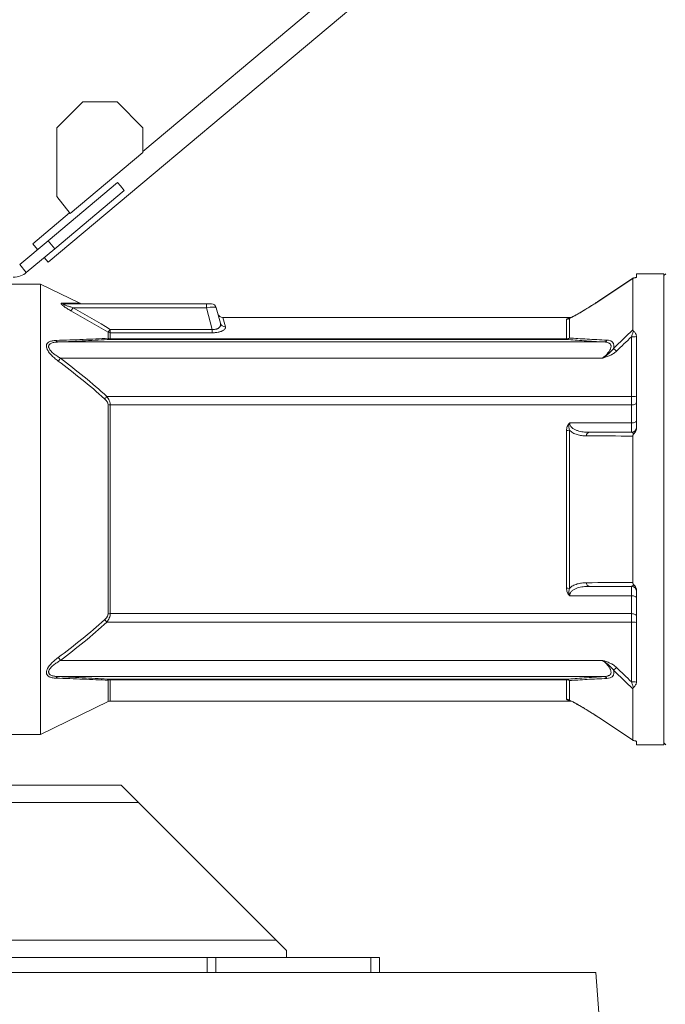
# Model space of a CAD drawing. Header units: millimetres. Extents: x 249 to 1740, y 788 to 2654.
# Tile 8 of 12: x 844 to 1222, y 1552 to 2129. Entities that reach past the tile are written whole.
import ezdxf

# ---------------------------------------------------------------- set-up
doc = ezdxf.new("R2010")
doc.units = ezdxf.units.MM

msp = doc.modelspace()

# ---------------------------------------------------------------- linework, layer by layer
at = {"color": 7, "linetype": 'Continuous', "lineweight": 15}
for p, q in [((1323.68, 2393.12), (916.37, 2051.34)), ((860.97, 1986.47), (1332.73, 2382.33)), ((881.16, 2080.38), (866.07, 2065.29)), ((901.28, 2080.38), (881.16, 2080.38)), ((916.37, 2065.29), (901.28, 2080.38)), ((866.07, 2065.29), (866.07, 2025.05)), ((916.37, 2050.73), (916.37, 2065.29)), ((873.78, 2014.99), (916.37, 2050.73)), ((860.92, 1999.04), (901.58, 2033.16)), ((901.58, 2033.16), (903.26, 2031.15)), ((903.26, 2031.15), (905.46, 2028.53)), ((864.8, 1994.41), (905.46, 2028.53)), ((866.07, 2025.05), (873.78, 2014.99)), ((873.49, 2015.36), (851.92, 1997.26)), ((844.28, 1985.07), (860.92, 1999.04)), ((851.92, 1997.26), (854.76, 1993.87)), ((864.8, 1994.41), (860.92, 1999.04)), ((848.16, 1980.45), (864.8, 1994.41)), ((848.16, 1980.45), (844.28, 1985.07)), ((858.64, 1989.25), (860.97, 1986.47)), ((1221.61, 1979.62), (1205.56, 1979.62)), ((1205.56, 1979.62), (1205.56, 1977.85)), ((1222.61, 1979.62), (1221.61, 1978.62)), ((1221.61, 1979.62), (1221.61, 1841.71)), ((856.51, 1973.6), (828.43, 1973.6)), ((879.5, 1962.4), (856.51, 1973.6)), ((856.51, 1973.6), (856.51, 1709.82)), ((1203.42, 1977.07), (1183.46, 1963.79)), ((1203.41, 1977.06), (1183.46, 1963.79)), ((1203.33, 1946.82), (1203.33, 1976.96)), ((870.43, 1962.07), (953.61, 1962.07)), ((953.61, 1959.84), (953.61, 1962.07)), ((953.61, 1962.07), (956.51, 1962.07)), ((953.61, 1959.84), (875.51, 1959.84)), ((957.01, 1947.13), (953.61, 1959.84)), ((959.42, 1959.84), (961.86, 1950.73)), ((1167.18, 1954.05), (963.28, 1954.05)), ((1164.52, 1941.61), (1164.52, 1953.01)), ((1165.96, 1953.49), (1165.86, 1953.45)), ((1166.2, 1953.52), (1166.2, 1942.07)), ((896.01, 1941.88), (896.01, 1945.41)), ((897.33, 1945.13), (897.33, 1947.13)), ((897.33, 1947.13), (957.01, 1947.13)), ((897.33, 1945.13), (897.33, 1941.61)), ((957.01, 1945.13), (897.33, 1945.13)), ((957.01, 1945.13), (957.01, 1947.13)), ((866.86, 1939.74), (1186.53, 1939.74)), ((897.33, 1941.61), (897.33, 1941.28)), ((897.33, 1941.61), (1164.52, 1941.61)), ((1164.52, 1941.28), (897.33, 1941.28)), ((1164.52, 1941.61), (1164.52, 1941.28)), ((1202.55, 1907.79), (1202.55, 1942.78)), ((1205.56, 1942.8), (1205.56, 1889.52)), ((1185.6, 1930.25), (868.14, 1930.25)), ((895.29, 1907.79), (1202.55, 1907.79)), ((1202.55, 1902.86), (1202.55, 1907.79)), ((896.01, 1780.4), (896.01, 1903.02)), ((897.33, 1902.86), (897.33, 1780.56)), ((1202.55, 1902.86), (897.33, 1902.86)), ((1202.55, 1892.35), (1202.55, 1902.86)), ((1166.36, 1892.35), (1202.55, 1892.35)), ((1202.55, 1886.84), (1202.55, 1892.35)), ((1164.52, 1795.5), (1164.52, 1887.92)), ((1166.2, 1888.13), (1166.2, 1795.28)), ((1203.33, 1798.81), (1203.33, 1884.61)), ((1221.61, 1841.71), (1221.61, 1703.8)), ((1202.55, 1791.07), (1202.55, 1796.57)), ((1202.55, 1791.07), (1166.36, 1791.07)), ((1202.55, 1780.56), (1202.55, 1791.07)), ((1205.56, 1793.9), (1205.56, 1740.62)), ((897.33, 1780.56), (1202.55, 1780.56)), ((1202.55, 1775.63), (1202.55, 1780.56)), ((1202.55, 1775.63), (895.29, 1775.63)), ((1202.55, 1740.64), (1202.55, 1775.63)), ((868.14, 1753.17), (1185.6, 1753.17)), ((1186.53, 1743.68), (866.86, 1743.68)), ((897.33, 1742.14), (1164.52, 1742.14)), ((897.33, 1742.14), (897.33, 1741.81)), ((1164.52, 1741.81), (897.33, 1741.81)), ((1164.52, 1741.81), (1164.52, 1742.14)), ((1164.52, 1730.41), (1164.52, 1741.81)), ((1166.2, 1741.35), (1166.2, 1729.9)), ((1203.33, 1706.46), (1203.33, 1736.6)), ((856.51, 1709.82), (896.01, 1729.07)), ((897.33, 1729.37), (1167.18, 1729.37)), ((1180.88, 1721.31), (1183.45, 1719.63)), ((828.43, 1709.82), (856.51, 1709.82)), ((1205.56, 1705.57), (1205.56, 1703.8)), ((1205.56, 1703.8), (1221.61, 1703.8)), ((1221.61, 1704.8), (1222.61, 1703.8)), ((903.7, 1680.01), (742.06, 1680.01)), ((913.79, 1669.92), (903.7, 1680.01)), ((994.51, 1589.2), (913.79, 1669.92)), ((1000.57, 1583.14), (994.51, 1589.2)), ((1000.57, 1579.11), (1000.57, 1583.14)), ((954.15, 1579.11), (749.36, 1579.11)), ((954.15, 1579.11), (959.2, 1579.11)), ((954.15, 1570.34), (954.15, 1579.11)), ((959.2, 1579.11), (959.2, 1570.34)), ((959.2, 1579.11), (1050.01, 1579.11)), ((1050.01, 1570.34), (1050.01, 1579.11)), ((1050.01, 1579.11), (1055.05, 1579.11)), ((1055.05, 1579.11), (1055.05, 1570.34)), ((1222.14, 1048.78), (1181.63, 1570.34))]:
    msp.add_line(p, q, dxfattribs=at)
at = {"color": 8, "linetype": 'Continuous', "lineweight": 15}
for p, q in [((1183.45, 1963.79), (1183.44, 1963.73)), ((963.28, 1954.05), (964.77, 1948.64)), ((1165.97, 1953.48), (1166.2, 1953.52)), ((896.01, 1729.07), (896.01, 1741.54)), ((897.33, 1741.81), (897.33, 1729.37)), ((1183.45, 1719.63), (1183.44, 1719.69)), ((913.79, 1669.92), (742.06, 1669.92)), ((994.51, 1589.2), (722.8, 1589.2))]:
    msp.add_line(p, q, dxfattribs=at)
at = {"color": 7, "linetype": 'Continuous', "lineweight": 15, "flags": 128}
for points in [[(1203.33, 1976.96), (1198.34, 1973.64), (1183.44, 1963.73)], [(1202.55, 1902.86), (1203.14, 1902.89), (1203.7, 1902.98), (1204.22, 1903.13), (1204.68, 1903.34), (1205.05, 1903.58), (1205.33, 1903.87), (1205.5, 1904.17), (1205.56, 1904.49)], [(1202.55, 1892.35), (1203.14, 1892.38), (1203.7, 1892.46), (1204.22, 1892.58), (1204.68, 1892.75), (1205.05, 1892.96), (1205.33, 1893.19), (1205.5, 1893.44), (1205.56, 1893.71)], [(1205.56, 1789.71), (1205.5, 1789.97), (1205.33, 1790.23), (1205.05, 1790.46), (1204.68, 1790.67), (1204.22, 1790.84), (1203.7, 1790.96), (1203.14, 1791.04), (1202.55, 1791.07)], [(1205.56, 1778.92), (1205.5, 1779.24), (1205.33, 1779.55), (1205.05, 1779.83), (1204.68, 1780.08), (1204.22, 1780.29), (1203.7, 1780.44), (1203.14, 1780.53), (1202.55, 1780.56)], [(1183.44, 1719.69), (1188.43, 1716.37), (1203.33, 1706.46)], [(1183.46, 1719.63), (1201.32, 1707.74), (1203.42, 1706.35)]]:
    msp.add_lwpolyline(points, dxfattribs=at)
at = {"color": 7, "linetype": 'Continuous', "lineweight": 15}
for centre, radius, start, end in [((870.44, 1964.43), 2.36, 235.62823, 269.70963), ((880.87, 1965.08), 3.01, 242.93022, 269.96937), ((956.51, 1959.06), 3.01, 15, 90), ((868.35, 1963.78), 8.17, 315.60489, 331.15354), ((963.28, 1957.05), 3.01, 195, 270.28506), ((964.63, 1951.53), 2.89, 196.06548, 272.61273), ((1164.52, 1956.03), 3.03, 269.97952, 303.7428), ((889.82, 1951.54), 8.71, 315.26324, 329.51042), ((897.33, 1948.36), 3.22, 245.93771, 270.07271), ((867.1, 1941.5), 1.78, 208.82835, 262.18207), ((897.46, 1943.33), 2.05, 224.86588, 266.22869), ((897.32, 1944.93), 3.32, 246.70855, 270.0969), ((1164.4, 1943.73), 2.45, 272.77945, 317.33023), ((1164.53, 1944.89), 3.28, 269.78521, 300.65253), ((1186.32, 1941.92), 2.19, 275.39636, 329.4617), ((1203.26, 1958.74), 15.98, 267.46495, 278.27357), ((1156.97, 1898.43), 51.41, 44.3161, 46.94098), ((815.47, 1969.88), 65.92, 321.1697, 323.03568), ((848.05, 1951.53), 64.38, 315.50635, 317.20656), ((1203.3, 1922.28), 14.51, 267.0366, 278.95519), ((897.31, 1908.04), 5.18, 255.4719, 270.20895), ((1164.57, 1894.33), 6.41, 269.56352, 284.78222), ((1178.34, 1884.71), 2.2, 103.57372, 179.29839), ((1202.55, 1889.85), 3.01, 270, 0), ((1164.57, 1789.09), 6.41, 75.21778, 90.43648), ((1178.34, 1798.71), 2.2, 180.70161, 256.42628), ((1202.55, 1793.57), 3.01, 0, 90), ((848.05, 1731.89), 64.38, 42.79344, 44.49365), ((897.31, 1775.38), 5.18, 89.79105, 104.5281), ((1203.3, 1761.14), 14.51, 81.04481, 92.9634), ((815.47, 1713.54), 65.92, 36.96432, 38.8303), ((1156.97, 1784.99), 51.41, 313.05902, 315.6839), ((867.1, 1741.92), 1.78, 97.81793, 151.17165), ((1186.32, 1741.5), 2.19, 30.5383, 84.60364), ((897.46, 1740.09), 2.05, 93.77131, 135.13412), ((897.32, 1738.49), 3.32, 89.9031, 113.29145), ((1164.4, 1739.69), 2.45, 42.66977, 87.22055), ((1164.53, 1738.53), 3.28, 59.34747, 90.21479), ((1203.26, 1724.68), 15.98, 81.72643, 92.53505), ((897.33, 1726.36), 3.01, 90, 115.98923), ((1164.52, 1727.39), 3.03, 56.2572, 90.02048)]:
    msp.add_arc(centre, radius, start, end, dxfattribs=at)
msp.add_ellipse((953.4, 1959.06), major_axis=(6.02, 0.77), ratio=0.123038, start_param=0.016741, end_param=1.520499, dxfattribs=at)
for points, knots in [([(840.4, 1977.62), (842.02, 1977.62), (843.51, 1977.95), (846.13, 1978.98), (847.24, 1979.68), (848.16, 1980.45)], [0, 0, 0, 0, 0.5, 0.5, 1, 1, 1, 1]), ([(1204.03, 1977.25), (1203.83, 1977.21), (1203.65, 1977.17), (1203.4, 1977.07), (1203.33, 1977.02), (1203.33, 1976.96)], [0, 0, 0, 0, 0.5, 0.5, 1, 1, 1, 1]), ([(1205.56, 1977.85), (1205.56, 1977.79), (1205.52, 1977.74), (1205.38, 1977.64), (1205.27, 1977.58), (1205, 1977.48), (1204.84, 1977.43), (1204.47, 1977.34), (1204.26, 1977.29), (1204.03, 1977.25)], [0, 0, 0, 0, 0.25, 0.25, 0.5, 0.5, 0.75, 0.75, 1, 1, 1, 1]), ([(869.11, 1962.48), (869, 1962.48), (868.9, 1962.47), (868.74, 1962.44), (868.68, 1962.4), (868.61, 1962.32), (868.59, 1962.26), (868.61, 1962.13), (868.64, 1962.05), (868.75, 1961.87), (868.82, 1961.78), (869, 1961.58), (869.11, 1961.47), (869.46, 1961.15), (869.74, 1960.93), (870.34, 1960.48), (870.66, 1960.25), (871.33, 1959.8), (871.67, 1959.58), (872.72, 1958.92), (873.45, 1958.49), (874.19, 1958.07)], [0, 0, 0, 0, 0.0625, 0.0625, 0.125, 0.125, 0.1875, 0.1875, 0.25, 0.25, 0.3125, 0.3125, 0.375, 0.375, 0.5, 0.5, 0.625, 0.625, 0.75, 0.75, 1, 1, 1, 1]), ([(875.51, 1959.84), (874.9, 1960.01), (874.29, 1960.19), (873.09, 1960.57), (872.49, 1960.76), (871.62, 1961.07), (871.33, 1961.17), (870.92, 1961.34), (870.78, 1961.39), (870.53, 1961.51), (870.4, 1961.57), (870.18, 1961.69), (870.08, 1961.75), (869.97, 1961.84), (869.94, 1961.87), (869.91, 1961.92), (869.91, 1961.94), (869.94, 1962.01), (870.01, 1962.03), (870.19, 1962.06), (870.31, 1962.07), (870.43, 1962.07)], [0, 0, 0, 0, 0.25, 0.25, 0.5, 0.5, 0.625, 0.625, 0.6875, 0.6875, 0.75, 0.75, 0.8125, 0.8125, 0.84375, 0.84375, 0.875, 0.875, 0.9375, 0.9375, 1, 1, 1, 1]), ([(1181.27, 1962.36), (1180.37, 1961.78), (1178.51, 1960.58), (1175.87, 1958.95), (1173.45, 1957.5), (1171.42, 1956.32), (1169.71, 1955.36), (1168.32, 1954.62), (1167.24, 1954.07), (1166.46, 1953.7), (1166.16, 1953.57), (1166.02, 1953.51)], [0, 0, 0, 0, 0.154014, 0.318702, 0.460204, 0.582272, 0.69085, 0.788731, 0.873628, 0.943216, 1, 1, 1, 1]), ([(1183.44, 1963.73), (1181.86, 1962.68), (1180.3, 1961.67), (1177.21, 1959.72), (1175.69, 1958.78), (1173.81, 1957.67), (1173.44, 1957.45), (1172.69, 1957.01), (1172.32, 1956.79), (1171.23, 1956.16), (1170.51, 1955.76), (1169.48, 1955.2), (1169.15, 1955.01), (1168.49, 1954.66), (1168.17, 1954.5), (1167.26, 1954.02), (1166.69, 1953.74), (1166.2, 1953.52)], [0, 0, 0, 0, 0.25, 0.25, 0.5, 0.5, 0.5625, 0.5625, 0.625, 0.625, 0.75, 0.75, 0.8125, 0.8125, 0.875, 0.875, 1, 1, 1, 1]), ([(1183.45, 1963.79), (1182.77, 1963.34), (1182.05, 1962.85), (1181.32, 1962.39), (1181.27, 1962.36)], [0, 0, 0, 0, 0.92913, 1, 1, 1, 1]), ([(957.01, 1947.13), (957.23, 1947.1), (957.45, 1947.08), (957.89, 1947.07), (958.1, 1947.08), (958.74, 1947.12), (959.14, 1947.18), (959.7, 1947.34), (959.87, 1947.41), (960.19, 1947.54), (960.34, 1947.62), (960.76, 1947.86), (960.99, 1948.04), (961.37, 1948.43), (961.52, 1948.63), (961.7, 1948.94), (961.74, 1949.05), (961.83, 1949.26), (961.86, 1949.36), (961.99, 1949.89), (961.97, 1950.31), (961.86, 1950.73)], [0, 0, 0, 0, 0.0625, 0.0625, 0.125, 0.125, 0.25, 0.25, 0.3125, 0.3125, 0.375, 0.375, 0.5, 0.5, 0.625, 0.625, 0.6875, 0.6875, 0.75, 0.75, 1, 1, 1, 1]), ([(1164.52, 1953.01), (1164.52, 1953.07), (1164.55, 1953.12), (1164.7, 1953.23), (1164.8, 1953.28), (1165.11, 1953.38), (1165.3, 1953.42), (1165.65, 1953.48), (1165.78, 1953.5), (1165.98, 1953.53), (1166.05, 1953.53), (1166.2, 1953.55), (1166.28, 1953.56), (1166.36, 1953.57)], [0, 0, 0, 0, 0.25, 0.25, 0.5, 0.5, 0.75, 0.75, 0.875, 0.875, 0.9375, 0.9375, 1, 1, 1, 1]), ([(964.77, 1948.64), (964.82, 1948.46), (964.82, 1948.27), (964.74, 1947.89), (964.66, 1947.7), (964.39, 1947.31), (964.2, 1947.11), (963.72, 1946.72), (963.44, 1946.54), (962.93, 1946.27), (962.74, 1946.18), (962.35, 1946.01), (962.14, 1945.93), (961.7, 1945.78), (961.47, 1945.71), (960.98, 1945.58), (960.72, 1945.52), (959.94, 1945.36), (959.38, 1945.27), (958.51, 1945.19), (958.21, 1945.17), (957.61, 1945.14), (957.31, 1945.13), (957.01, 1945.13)], [0, 0, 0, 0, 0.125, 0.125, 0.25, 0.25, 0.375, 0.375, 0.5, 0.5, 0.5625, 0.5625, 0.625, 0.625, 0.6875, 0.6875, 0.75, 0.75, 0.875, 0.875, 0.9375, 0.9375, 1, 1, 1, 1]), ([(1202.55, 1942.78), (1202.74, 1943.35), (1202.94, 1943.91), (1203.32, 1945.02), (1203.51, 1945.58), (1203.69, 1946.11)], [0, 0, 0, 0, 0.5, 0.5, 1, 1, 1, 1]), ([(1203.33, 1946.82), (1203.33, 1946.69), (1203.36, 1946.56), (1203.48, 1946.32), (1203.57, 1946.21), (1203.69, 1946.11)], [0, 0, 0, 0, 0.5, 0.5, 1, 1, 1, 1]), ([(1203.69, 1946.11), (1203.97, 1945.89), (1204.22, 1945.65), (1204.65, 1945.16), (1204.84, 1944.9), (1205.17, 1944.36), (1205.3, 1944.08), (1205.48, 1943.51), (1205.54, 1943.22), (1205.56, 1942.93)], [0, 0, 0, 0, 0.25, 0.25, 0.5, 0.5, 0.75, 0.75, 1, 1, 1, 1]), ([(866.82, 1928.55), (866.04, 1929.14), (865.28, 1929.74), (863.85, 1930.99), (863.16, 1931.65), (862.21, 1932.69), (861.9, 1933.05), (861.34, 1933.77), (861.08, 1934.14), (860.74, 1934.7), (860.63, 1934.88), (860.44, 1935.26), (860.35, 1935.44), (860.12, 1935.99), (860.01, 1936.36), (859.92, 1936.89), (859.9, 1937.06), (859.89, 1937.4), (859.9, 1937.56), (859.95, 1937.87), (859.98, 1938.02), (860.08, 1938.31), (860.14, 1938.44), (860.35, 1938.83), (860.53, 1939.06), (860.97, 1939.46), (861.22, 1939.63), (861.77, 1939.93), (862.06, 1940.05), (862.69, 1940.26), (863.02, 1940.34), (864.05, 1940.55), (864.78, 1940.62), (865.54, 1940.64)], [0, 0, 0, 0, 0.125, 0.125, 0.25, 0.25, 0.3125, 0.3125, 0.375, 0.375, 0.40625, 0.40625, 0.4375, 0.4375, 0.5, 0.5, 0.53125, 0.53125, 0.5625, 0.5625, 0.59375, 0.59375, 0.625, 0.625, 0.6875, 0.6875, 0.75, 0.75, 0.8125, 0.8125, 0.875, 0.875, 1, 1, 1, 1]), ([(866.86, 1939.74), (866.15, 1939.72), (865.46, 1939.66), (864.47, 1939.51), (864.14, 1939.45), (863.52, 1939.29), (863.22, 1939.2), (862.67, 1938.98), (862.41, 1938.85), (861.93, 1938.53), (861.73, 1938.35), (861.49, 1938.03), (861.42, 1937.92), (861.31, 1937.68), (861.27, 1937.55), (861.22, 1937.28), (861.21, 1937.14), (861.22, 1936.85), (861.25, 1936.7), (861.36, 1936.24), (861.5, 1935.93), (861.85, 1935.31), (862.08, 1935), (862.57, 1934.41), (862.84, 1934.12), (863.42, 1933.57), (863.73, 1933.29), (864.67, 1932.51), (865.33, 1932.03), (866.7, 1931.11), (867.41, 1930.67), (868.14, 1930.25)], [0, 0, 0, 0, 0.125, 0.125, 0.1875, 0.1875, 0.25, 0.25, 0.3125, 0.3125, 0.375, 0.375, 0.40625, 0.40625, 0.4375, 0.4375, 0.46875, 0.46875, 0.5, 0.5, 0.5625, 0.5625, 0.625, 0.625, 0.6875, 0.6875, 0.75, 0.75, 0.875, 0.875, 1, 1, 1, 1]), ([(865.54, 1940.64), (868.25, 1940.74), (870.94, 1940.83), (876.24, 1941.03), (878.84, 1941.13), (883.96, 1941.33), (886.47, 1941.44), (891.35, 1941.65), (893.73, 1941.76), (896.01, 1941.88)], [0, 0, 0, 0, 0.25, 0.25, 0.5, 0.5, 0.75, 0.75, 1, 1, 1, 1]), ([(897.33, 1941.28), (895.04, 1941.14), (892.67, 1941), (887.8, 1940.73), (885.3, 1940.6), (877.63, 1940.22), (872.31, 1939.98), (866.86, 1939.74)], [0, 0, 0, 0, 0.25, 0.25, 0.5, 0.5, 1, 1, 1, 1]), ([(1186.53, 1939.74), (1182.49, 1939.98), (1178.59, 1940.23), (1173.05, 1940.61), (1171.26, 1940.74), (1167.79, 1941.01), (1166.12, 1941.14), (1164.52, 1941.28)], [0, 0, 0, 0, 0.5, 0.5, 0.75, 0.75, 1, 1, 1, 1]), ([(1166.2, 1942.07), (1167.8, 1941.95), (1169.48, 1941.84), (1172.95, 1941.62), (1174.75, 1941.52), (1180.29, 1941.21), (1184.19, 1941), (1188.21, 1940.81)], [0, 0, 0, 0, 0.25, 0.25, 0.5, 0.5, 1, 1, 1, 1]), ([(1185.6, 1930.25), (1186.18, 1930.71), (1186.75, 1931.2), (1187.81, 1932.21), (1188.32, 1932.74), (1189, 1933.56), (1189.22, 1933.84), (1189.62, 1934.41), (1189.8, 1934.69), (1190.04, 1935.12), (1190.11, 1935.26), (1190.24, 1935.55), (1190.3, 1935.7), (1190.46, 1936.12), (1190.53, 1936.4), (1190.61, 1936.93), (1190.61, 1937.19), (1190.54, 1937.66), (1190.48, 1937.88), (1190.28, 1938.28), (1190.15, 1938.46), (1189.84, 1938.77), (1189.66, 1938.9), (1189.27, 1939.14), (1189.06, 1939.24), (1188.6, 1939.41), (1188.36, 1939.48), (1187.62, 1939.65), (1187.09, 1939.71), (1186.53, 1939.74)], [0, 0, 0, 0, 0.125, 0.125, 0.25, 0.25, 0.3125, 0.3125, 0.375, 0.375, 0.40625, 0.40625, 0.4375, 0.4375, 0.5, 0.5, 0.5625, 0.5625, 0.625, 0.625, 0.6875, 0.6875, 0.75, 0.75, 0.8125, 0.8125, 0.875, 0.875, 1, 1, 1, 1]), ([(1188.21, 1940.81), (1188.88, 1940.78), (1189.5, 1940.68), (1190.33, 1940.39), (1190.59, 1940.28), (1191.07, 1939.99), (1191.29, 1939.82), (1191.58, 1939.53), (1191.66, 1939.43), (1191.82, 1939.2), (1191.9, 1939.08), (1192.09, 1938.7), (1192.18, 1938.42), (1192.26, 1937.96), (1192.27, 1937.8), (1192.29, 1937.46), (1192.28, 1937.29), (1192.24, 1936.75), (1192.18, 1936.38), (1192.07, 1935.99)], [0, 0, 0, 0, 0.25, 0.25, 0.375, 0.375, 0.5, 0.5, 0.5625, 0.5625, 0.625, 0.625, 0.75, 0.75, 0.8125, 0.8125, 0.875, 0.875, 1, 1, 1, 1]), ([(1192.07, 1935.99), (1191.67, 1935.41), (1191.22, 1934.86), (1190.24, 1933.82), (1189.71, 1933.33), (1188.61, 1932.38), (1188.03, 1931.93), (1187.13, 1931.28), (1186.83, 1931.07), (1186.22, 1930.65), (1185.91, 1930.45), (1185.6, 1930.25)], [0, 0, 0, 0, 0.25, 0.25, 0.5, 0.5, 0.75, 0.75, 0.875, 0.875, 1, 1, 1, 1]), ([(1193.75, 1934.34), (1193.2, 1933.8), (1192.6, 1933.33), (1191.32, 1932.51), (1190.63, 1932.15), (1189.23, 1931.51), (1188.52, 1931.23), (1187.43, 1930.84), (1187.07, 1930.71), (1186.52, 1930.53), (1186.34, 1930.48), (1185.97, 1930.36), (1185.78, 1930.3), (1185.6, 1930.25)], [0, 0, 0, 0, 0.25, 0.25, 0.5, 0.5, 0.75, 0.75, 0.875, 0.875, 0.9375, 0.9375, 1, 1, 1, 1]), ([(893.98, 1906.41), (889.66, 1910.34), (885.2, 1914.13), (876.13, 1921.49), (871.5, 1925.06), (866.82, 1928.55)], [0, 0, 0, 0, 0.5, 0.5, 1, 1, 1, 1]), ([(868.14, 1930.25), (872.83, 1926.71), (877.46, 1923.09), (886.53, 1915.63), (890.98, 1911.79), (895.29, 1907.79)], [0, 0, 0, 0, 0.5, 0.5, 1, 1, 1, 1]), ([(896.01, 1903.02), (896.01, 1903.32), (895.95, 1903.63), (895.72, 1904.25), (895.56, 1904.55), (895.18, 1905.12), (894.96, 1905.4), (894.49, 1905.92), (894.24, 1906.17), (893.98, 1906.41)], [0, 0, 0, 0, 0.25, 0.25, 0.5, 0.5, 0.75, 0.75, 1, 1, 1, 1]), ([(895.29, 1907.79), (895.58, 1907.41), (895.85, 1907.02), (896.34, 1906.21), (896.56, 1905.79), (896.84, 1905.16), (896.92, 1904.95), (897.06, 1904.53), (897.13, 1904.31), (897.28, 1903.68), (897.33, 1903.26), (897.33, 1902.86)], [0, 0, 0, 0, 0.25, 0.25, 0.5, 0.5, 0.625, 0.625, 0.75, 0.75, 1, 1, 1, 1]), ([(1164.52, 1887.92), (1164.52, 1888.33), (1164.55, 1888.74), (1164.7, 1889.53), (1164.8, 1889.93), (1165.11, 1890.69), (1165.3, 1891.06), (1165.65, 1891.57), (1165.78, 1891.74), (1165.98, 1891.98), (1166.05, 1892.05), (1166.2, 1892.21), (1166.28, 1892.28), (1166.36, 1892.35)], [0, 0, 0, 0, 0.25, 0.25, 0.5, 0.5, 0.75, 0.75, 0.875, 0.875, 0.9375, 0.9375, 1, 1, 1, 1]), ([(1166.2, 1888.13), (1166, 1888.81), (1165.91, 1889.51), (1165.94, 1890.57), (1165.98, 1890.93), (1166.09, 1891.46), (1166.13, 1891.64), (1166.23, 1892), (1166.29, 1892.18), (1166.36, 1892.35)], [0, 0, 0, 0, 0.5, 0.5, 0.75, 0.75, 0.875, 0.875, 1, 1, 1, 1]), ([(1166.36, 1892.35), (1166.36, 1892.04), (1166.4, 1891.74), (1166.55, 1891.17), (1166.66, 1890.89), (1167.08, 1890.14), (1167.45, 1889.73), (1168.1, 1889.19), (1168.33, 1889.02), (1168.8, 1888.71), (1169.05, 1888.57), (1169.81, 1888.19), (1170.34, 1887.98), (1171.44, 1887.62), (1171.99, 1887.47), (1173.12, 1887.23), (1173.69, 1887.13), (1175.43, 1886.91), (1176.62, 1886.84), (1177.83, 1886.84)], [0, 0, 0, 0, 0.0625, 0.0625, 0.125, 0.125, 0.25, 0.25, 0.3125, 0.3125, 0.375, 0.375, 0.5, 0.5, 0.625, 0.625, 0.75, 0.75, 1, 1, 1, 1]), ([(1176.14, 1884.73), (1175.21, 1884.74), (1174.28, 1884.8), (1172.93, 1884.98), (1172.48, 1885.05), (1171.6, 1885.24), (1171.16, 1885.35), (1169.87, 1885.73), (1169.04, 1886.07), (1167.89, 1886.72), (1167.52, 1886.96), (1166.83, 1887.5), (1166.5, 1887.8), (1166.2, 1888.13)], [0, 0, 0, 0, 0.25, 0.25, 0.375, 0.375, 0.5, 0.5, 0.75, 0.75, 0.875, 0.875, 1, 1, 1, 1]), ([(1203.87, 1885.81), (1203.77, 1886), (1203.67, 1886.16), (1203.45, 1886.42), (1203.34, 1886.52), (1203.01, 1886.77), (1202.78, 1886.84), (1202.55, 1886.84)], [0, 0, 0, 0, 0.25, 0.25, 0.5, 0.5, 1, 1, 1, 1]), ([(1205.56, 1889.52), (1205.56, 1889.18), (1205.52, 1888.84), (1205.35, 1888.17), (1205.24, 1887.84), (1204.94, 1887.21), (1204.76, 1886.91), (1204.35, 1886.33), (1204.12, 1886.06), (1203.87, 1885.81)], [0, 0, 0, 0, 0.25, 0.25, 0.5, 0.5, 0.75, 0.75, 1, 1, 1, 1]), ([(1203.87, 1885.81), (1203.7, 1885.65), (1203.57, 1885.46), (1203.43, 1885.16), (1203.39, 1885.05), (1203.34, 1884.83), (1203.33, 1884.72), (1203.33, 1884.61)], [0, 0, 0, 0, 0.5, 0.5, 0.75, 0.75, 1, 1, 1, 1]), ([(1164.52, 1795.5), (1164.52, 1795.09), (1164.55, 1794.68), (1164.7, 1793.89), (1164.8, 1793.5), (1165.03, 1792.93), (1165.11, 1792.74), (1165.31, 1792.37), (1165.41, 1792.19), (1165.65, 1791.85), (1165.78, 1791.68), (1165.98, 1791.44), (1166.06, 1791.36), (1166.2, 1791.21), (1166.28, 1791.14), (1166.36, 1791.07)], [0, 0, 0, 0, 0.25, 0.25, 0.5, 0.5, 0.625, 0.625, 0.75, 0.75, 0.875, 0.875, 0.9375, 0.9375, 1, 1, 1, 1]), ([(1166.2, 1795.28), (1166, 1794.61), (1165.91, 1793.92), (1165.94, 1792.85), (1165.98, 1792.49), (1166.09, 1791.96), (1166.13, 1791.78), (1166.23, 1791.42), (1166.29, 1791.24), (1166.36, 1791.07)], [0, 0, 0, 0, 0.5, 0.5, 0.75, 0.75, 0.875, 0.875, 1, 1, 1, 1]), ([(1166.2, 1795.28), (1166.5, 1795.62), (1166.83, 1795.92), (1167.53, 1796.46), (1167.9, 1796.71), (1169.06, 1797.36), (1169.89, 1797.69), (1171.59, 1798.2), (1172.47, 1798.38), (1174.28, 1798.62), (1175.2, 1798.68), (1176.14, 1798.69)], [0, 0, 0, 0, 0.125, 0.125, 0.25, 0.25, 0.5, 0.5, 0.75, 0.75, 1, 1, 1, 1]), ([(1177.83, 1796.57), (1176.62, 1796.57), (1175.43, 1796.51), (1173.69, 1796.29), (1173.12, 1796.19), (1171.99, 1795.95), (1171.44, 1795.8), (1170.35, 1795.44), (1169.81, 1795.23), (1169.05, 1794.85), (1168.8, 1794.71), (1168.33, 1794.4), (1168.1, 1794.24), (1167.45, 1793.69), (1167.08, 1793.28), (1166.73, 1792.65), (1166.67, 1792.52), (1166.56, 1792.25), (1166.51, 1792.11), (1166.4, 1791.68), (1166.36, 1791.38), (1166.36, 1791.07)], [0, 0, 0, 0, 0.25, 0.25, 0.375, 0.375, 0.5, 0.5, 0.625, 0.625, 0.6875, 0.6875, 0.75, 0.75, 0.875, 0.875, 0.90625, 0.90625, 0.9375, 0.9375, 1, 1, 1, 1]), ([(1202.55, 1796.57), (1202.78, 1796.57), (1203.01, 1796.65), (1203.34, 1796.9), (1203.45, 1797), (1203.67, 1797.26), (1203.77, 1797.42), (1203.87, 1797.61)], [0, 0, 0, 0, 0.5, 0.5, 0.75, 0.75, 1, 1, 1, 1]), ([(1203.33, 1798.81), (1203.33, 1798.7), (1203.34, 1798.59), (1203.39, 1798.37), (1203.42, 1798.26), (1203.52, 1798.06), (1203.58, 1797.96), (1203.71, 1797.78), (1203.78, 1797.69), (1203.87, 1797.61)], [0, 0, 0, 0, 0.25, 0.25, 0.5, 0.5, 0.75, 0.75, 1, 1, 1, 1]), ([(1203.87, 1797.61), (1204.12, 1797.36), (1204.35, 1797.09), (1204.76, 1796.52), (1204.94, 1796.22), (1205.24, 1795.58), (1205.35, 1795.26), (1205.51, 1794.59), (1205.56, 1794.24), (1205.56, 1793.9)], [0, 0, 0, 0, 0.25, 0.25, 0.5, 0.5, 0.75, 0.75, 1, 1, 1, 1]), ([(866.82, 1754.87), (871.5, 1758.36), (876.13, 1761.93), (885.2, 1769.29), (889.66, 1773.07), (893.98, 1777.01)], [0, 0, 0, 0, 0.5, 0.5, 1, 1, 1, 1]), ([(893.98, 1777.01), (894.24, 1777.25), (894.49, 1777.5), (894.84, 1777.89), (894.95, 1778.02), (895.17, 1778.3), (895.27, 1778.44), (895.56, 1778.87), (895.72, 1779.17), (895.95, 1779.79), (896.01, 1780.1), (896.01, 1780.4)], [0, 0, 0, 0, 0.25, 0.25, 0.375, 0.375, 0.5, 0.5, 0.75, 0.75, 1, 1, 1, 1]), ([(897.33, 1780.56), (897.33, 1780.16), (897.28, 1779.74), (897.07, 1778.89), (896.93, 1778.47), (896.65, 1777.83), (896.55, 1777.62), (896.33, 1777.21), (896.22, 1777.01), (895.85, 1776.4), (895.58, 1776.01), (895.29, 1775.63)], [0, 0, 0, 0, 0.25, 0.25, 0.5, 0.5, 0.625, 0.625, 0.75, 0.75, 1, 1, 1, 1]), ([(895.29, 1775.63), (890.98, 1771.63), (886.53, 1767.79), (877.46, 1760.33), (872.83, 1756.71), (868.14, 1753.17)], [0, 0, 0, 0, 0.5, 0.5, 1, 1, 1, 1]), ([(865.54, 1742.77), (864.78, 1742.8), (864.06, 1742.87), (863.04, 1743.07), (862.71, 1743.16), (862.08, 1743.36), (861.78, 1743.49), (861.23, 1743.78), (860.98, 1743.95), (860.65, 1744.25), (860.55, 1744.36), (860.37, 1744.59), (860.29, 1744.71), (860.14, 1744.96), (860.08, 1745.1), (859.99, 1745.38), (859.95, 1745.53), (859.88, 1746), (859.89, 1746.33), (859.97, 1746.86), (860.02, 1747.04), (860.13, 1747.41), (860.19, 1747.59), (860.34, 1747.96), (860.43, 1748.15), (860.63, 1748.52), (860.73, 1748.71), (861.3, 1749.64), (861.87, 1750.36), (863.14, 1751.75), (863.84, 1752.41), (865.28, 1753.68), (866.04, 1754.28), (866.82, 1754.87)], [0, 0, 0, 0, 0.125, 0.125, 0.1875, 0.1875, 0.25, 0.25, 0.3125, 0.3125, 0.34375, 0.34375, 0.375, 0.375, 0.40625, 0.40625, 0.4375, 0.4375, 0.5, 0.5, 0.53125, 0.53125, 0.5625, 0.5625, 0.59375, 0.59375, 0.625, 0.625, 0.75, 0.75, 0.875, 0.875, 1, 1, 1, 1]), ([(868.14, 1753.17), (867.41, 1752.75), (866.7, 1752.31), (865.33, 1751.38), (864.66, 1750.9), (863.71, 1750.11), (863.41, 1749.84), (862.83, 1749.28), (862.56, 1749), (862.07, 1748.41), (861.85, 1748.1), (861.58, 1747.64), (861.5, 1747.48), (861.37, 1747.18), (861.32, 1747.02), (861.25, 1746.71), (861.22, 1746.57), (861.21, 1746.28), (861.22, 1746.14), (861.27, 1745.86), (861.31, 1745.74), (861.42, 1745.5), (861.49, 1745.38), (861.73, 1745.07), (861.94, 1744.88), (862.41, 1744.57), (862.67, 1744.44), (863.23, 1744.22), (863.53, 1744.13), (864.15, 1743.97), (864.47, 1743.91), (865.46, 1743.76), (866.15, 1743.7), (866.86, 1743.68)], [0, 0, 0, 0, 0.125, 0.125, 0.25, 0.25, 0.3125, 0.3125, 0.375, 0.375, 0.4375, 0.4375, 0.46875, 0.46875, 0.5, 0.5, 0.53125, 0.53125, 0.5625, 0.5625, 0.59375, 0.59375, 0.625, 0.625, 0.6875, 0.6875, 0.75, 0.75, 0.8125, 0.8125, 0.875, 0.875, 1, 1, 1, 1]), ([(1193.75, 1749.08), (1193.2, 1749.62), (1192.6, 1750.09), (1191.32, 1750.91), (1190.63, 1751.27), (1189.23, 1751.91), (1188.52, 1752.19), (1187.43, 1752.58), (1187.07, 1752.71), (1186.52, 1752.89), (1186.34, 1752.94), (1185.97, 1753.06), (1185.78, 1753.12), (1185.6, 1753.17)], [0, 0, 0, 0, 0.25, 0.25, 0.5, 0.5, 0.75, 0.75, 0.875, 0.875, 0.9375, 0.9375, 1, 1, 1, 1]), ([(1192.07, 1747.43), (1191.67, 1748.01), (1191.22, 1748.56), (1190.24, 1749.59), (1189.71, 1750.09), (1188.61, 1751.04), (1188.03, 1751.49), (1187.13, 1752.14), (1186.83, 1752.35), (1186.22, 1752.77), (1185.91, 1752.97), (1185.6, 1753.17)], [0, 0, 0, 0, 0.25, 0.25, 0.5, 0.5, 0.75, 0.75, 0.875, 0.875, 1, 1, 1, 1]), ([(1186.53, 1743.68), (1187.09, 1743.71), (1187.62, 1743.77), (1188.36, 1743.94), (1188.6, 1744.01), (1189.06, 1744.18), (1189.27, 1744.28), (1189.66, 1744.52), (1189.84, 1744.65), (1190.15, 1744.96), (1190.28, 1745.14), (1190.48, 1745.54), (1190.54, 1745.76), (1190.61, 1746.23), (1190.61, 1746.49), (1190.53, 1747.02), (1190.46, 1747.3), (1190.3, 1747.72), (1190.24, 1747.87), (1190.11, 1748.15), (1190.04, 1748.3), (1189.8, 1748.73), (1189.62, 1749.01), (1189.22, 1749.58), (1189, 1749.86), (1188.32, 1750.68), (1187.81, 1751.2), (1186.75, 1752.22), (1186.18, 1752.7), (1185.6, 1753.17)], [0, 0, 0, 0, 0.125, 0.125, 0.1875, 0.1875, 0.25, 0.25, 0.3125, 0.3125, 0.375, 0.375, 0.4375, 0.4375, 0.5, 0.5, 0.5625, 0.5625, 0.59375, 0.59375, 0.625, 0.625, 0.6875, 0.6875, 0.75, 0.75, 0.875, 0.875, 1, 1, 1, 1]), ([(896.01, 1741.54), (893.73, 1741.66), (891.35, 1741.77), (886.47, 1741.98), (883.96, 1742.09), (878.85, 1742.29), (876.24, 1742.39), (870.94, 1742.58), (868.25, 1742.68), (865.54, 1742.77)], [0, 0, 0, 0, 0.25, 0.25, 0.5, 0.5, 0.75, 0.75, 1, 1, 1, 1]), ([(866.86, 1743.68), (872.31, 1743.44), (877.63, 1743.2), (885.3, 1742.82), (887.8, 1742.69), (892.67, 1742.42), (895.04, 1742.28), (897.33, 1742.14)], [0, 0, 0, 0, 0.5, 0.5, 0.75, 0.75, 1, 1, 1, 1]), ([(1164.52, 1742.14), (1166.12, 1742.28), (1167.79, 1742.41), (1171.26, 1742.68), (1173.05, 1742.81), (1178.59, 1743.19), (1182.49, 1743.44), (1186.53, 1743.68)], [0, 0, 0, 0, 0.25, 0.25, 0.5, 0.5, 1, 1, 1, 1]), ([(1188.21, 1742.61), (1186.2, 1742.51), (1184.22, 1742.41), (1180.34, 1742.21), (1178.45, 1742.11), (1174.75, 1741.9), (1172.95, 1741.79), (1169.48, 1741.58), (1167.8, 1741.47), (1166.2, 1741.35)], [0, 0, 0, 0, 0.25, 0.25, 0.5, 0.5, 0.75, 0.75, 1, 1, 1, 1]), ([(1192.07, 1747.43), (1192.18, 1747.04), (1192.24, 1746.67), (1192.28, 1746.13), (1192.29, 1745.96), (1192.27, 1745.62), (1192.26, 1745.46), (1192.18, 1745), (1192.09, 1744.72), (1191.9, 1744.34), (1191.82, 1744.22), (1191.66, 1743.99), (1191.58, 1743.89), (1191.29, 1743.6), (1191.07, 1743.43), (1190.59, 1743.14), (1190.33, 1743.02), (1189.5, 1742.74), (1188.88, 1742.64), (1188.21, 1742.61)], [0, 0, 0, 0, 0.125, 0.125, 0.1875, 0.1875, 0.25, 0.25, 0.375, 0.375, 0.4375, 0.4375, 0.5, 0.5, 0.625, 0.625, 0.75, 0.75, 1, 1, 1, 1]), ([(1203.69, 1737.31), (1203.51, 1737.84), (1203.32, 1738.39), (1202.94, 1739.51), (1202.74, 1740.07), (1202.55, 1740.64)], [0, 0, 0, 0, 0.5, 0.5, 1, 1, 1, 1]), ([(1203.69, 1737.31), (1203.63, 1737.26), (1203.58, 1737.21), (1203.48, 1737.1), (1203.45, 1737.04), (1203.36, 1736.86), (1203.33, 1736.73), (1203.33, 1736.6)], [0, 0, 0, 0, 0.25, 0.25, 0.5, 0.5, 1, 1, 1, 1]), ([(1205.56, 1740.49), (1205.54, 1740.2), (1205.48, 1739.9), (1205.3, 1739.34), (1205.17, 1739.06), (1204.84, 1738.52), (1204.65, 1738.26), (1204.22, 1737.77), (1203.97, 1737.53), (1203.69, 1737.31)], [0, 0, 0, 0, 0.25, 0.25, 0.5, 0.5, 0.75, 0.75, 1, 1, 1, 1]), ([(1164.52, 1730.41), (1164.52, 1730.35), (1164.55, 1730.29), (1164.7, 1730.19), (1164.8, 1730.14), (1165.03, 1730.06), (1165.11, 1730.04), (1165.31, 1730), (1165.41, 1729.98), (1165.65, 1729.94), (1165.78, 1729.92), (1165.98, 1729.89), (1166.06, 1729.88), (1166.2, 1729.87), (1166.28, 1729.86), (1166.36, 1729.85)], [0, 0, 0, 0, 0.25, 0.25, 0.5, 0.5, 0.625, 0.625, 0.75, 0.75, 0.875, 0.875, 0.9375, 0.9375, 1, 1, 1, 1]), ([(1165.87, 1729.96), (1165.87, 1729.96), (1165.87, 1729.96), (1166.1, 1729.88), (1166.55, 1729.68), (1167.28, 1729.33), (1168.32, 1728.8), (1169.65, 1728.09), (1171.29, 1727.17), (1173.21, 1726.07), (1175.43, 1724.74), (1177.98, 1723.17), (1179.84, 1722), (1180.85, 1721.34), (1180.88, 1721.31)], [0, 0, 0, 0, 0.019246, 0.059214, 0.111393, 0.176403, 0.25204, 0.345771, 0.448088, 0.561477, 0.687944, 0.832615, 0.994598, 1, 1, 1, 1]), ([(1166.2, 1729.9), (1166.69, 1729.68), (1167.26, 1729.4), (1168.17, 1728.92), (1168.49, 1728.76), (1169.15, 1728.41), (1169.48, 1728.22), (1170.51, 1727.66), (1171.23, 1727.25), (1172.32, 1726.63), (1172.69, 1726.41), (1173.44, 1725.97), (1173.81, 1725.75), (1175.69, 1724.63), (1177.21, 1723.7), (1180.3, 1721.75), (1181.86, 1720.74), (1183.44, 1719.69)], [0, 0, 0, 0, 0.125, 0.125, 0.1875, 0.1875, 0.25, 0.25, 0.375, 0.375, 0.4375, 0.4375, 0.5, 0.5, 0.75, 0.75, 1, 1, 1, 1]), ([(1203.33, 1706.46), (1203.33, 1706.43), (1203.35, 1706.4), (1203.41, 1706.35), (1203.47, 1706.32), (1203.59, 1706.28), (1203.66, 1706.25), (1203.83, 1706.21), (1203.93, 1706.19), (1204.03, 1706.17)], [0, 0, 0, 0, 0.25, 0.25, 0.5, 0.5, 0.75, 0.75, 1, 1, 1, 1]), ([(1204.03, 1706.17), (1204.26, 1706.13), (1204.46, 1706.08), (1204.83, 1705.99), (1205, 1705.94), (1205.27, 1705.84), (1205.37, 1705.78), (1205.52, 1705.68), (1205.56, 1705.63), (1205.56, 1705.57)], [0, 0, 0, 0, 0.25, 0.25, 0.5, 0.5, 0.75, 0.75, 1, 1, 1, 1]), ([(1181.63, 1570.34), (1162.16, 1570.34), (1129.94, 1570.34), (1086.05, 1570.34), (1052.73, 1570.34), (1019.11, 1570.34), (994.16, 1570.34), (978.35, 1570.34), (967.63, 1570.34), (960.31, 1570.34), (953.14, 1570.34), (951.34, 1570.34), (946.26, 1570.34), (943.88, 1570.34), (938.3, 1570.34), (931.66, 1570.34), (923.28, 1570.34), (911.88, 1570.34), (896.92, 1570.34), (877.79, 1570.34), (857.44, 1570.34), (835.14, 1570.34), (810.36, 1570.34), (772.85, 1570.34), (738.69, 1570.34), (714.79, 1570.34), (714.32, 1570.34)], [0.7162898, 0.7162898, 0.7162898, 0.7162898, 0.7581554, 0.7790882, 0.8000209, 0.8209537, 0.8418865, 0.8523529, 0.8628193, 0.8732857, 0.8785189, 0.8837521, 0.8837521, 0.8866468, 0.8895415, 0.895331, 0.9011204, 0.9069098, 0.9184887, 0.9300675, 0.9416464, 0.9532253, 0.9648041, 0.976383, 0.9995407, 1, 1, 1, 1])]:
    msp.add_open_spline(points, degree=3, knots=knots, dxfattribs=at)
at = {"color": 8, "linetype": 'Continuous', "lineweight": 15}
msp.add_open_spline([(869.11, 1962.48), (869.67, 1962.48), (871.28, 1962.46), (873.65, 1962.44), (876.06, 1962.41), (877.94, 1962.39), (879.08, 1962.38), (879.57, 1962.37), (879.5, 1962.37), (879.49, 1962.37)], degree=3, knots=[0, 0, 0, 0, 0.091187, 0.263775, 0.436316, 0.614308, 0.792242, 0.946313, 1, 1, 1, 1], dxfattribs=at)
at = {"color": 7, "linetype": 'Continuous', "lineweight": 15}
for points in [[(896.01, 1945.41), (888.78, 1949.71), (881.51, 1953.91), (874.19, 1958.07)], [(875.51, 1959.84), (882.83, 1955.67), (890.1, 1951.44), (897.33, 1947.13)], [(1192.07, 1935.99), (1195.77, 1939.66), (1199.53, 1943.26), (1203.33, 1946.82)], [(1202.55, 1942.78), (1199.59, 1940), (1196.65, 1937.19), (1193.75, 1934.34)], [(1205.56, 1942.93), (1205.56, 1942.88), (1205.56, 1942.84), (1205.56, 1942.8)], [(1177.83, 1886.84), (1186.04, 1886.84), (1194.29, 1886.84), (1202.55, 1886.84)], [(1203.33, 1884.61), (1194.24, 1884.65), (1185.17, 1884.69), (1176.14, 1884.73)], [(1176.14, 1798.69), (1185.17, 1798.73), (1194.24, 1798.77), (1203.33, 1798.81)], [(1202.55, 1796.57), (1194.29, 1796.57), (1186.04, 1796.57), (1177.83, 1796.57)], [(1193.75, 1749.08), (1196.65, 1746.23), (1199.59, 1743.42), (1202.55, 1740.64)], [(1203.33, 1736.6), (1199.53, 1740.16), (1195.77, 1743.76), (1192.07, 1747.43)], [(1205.56, 1740.62), (1205.56, 1740.58), (1205.56, 1740.54), (1205.56, 1740.49)]]:
    msp.add_open_spline(points, degree=3, dxfattribs=at)

doc.saveas('drawing.dxf')
